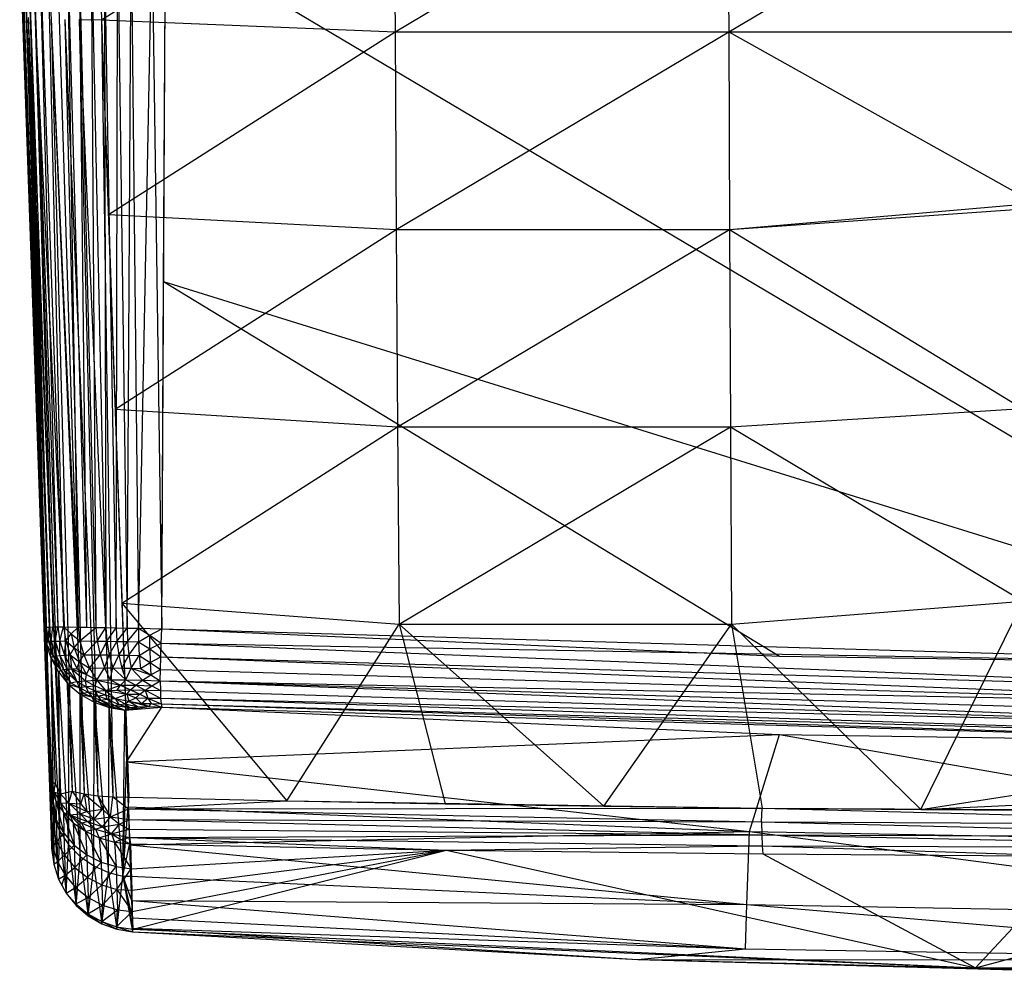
# Model space of a CAD drawing. Extents: x -4.45 to 4.45, y -5.7 to 0.
# Tile 1 of 9: x -4.37 to -1.25, y -5.7 to -2.68. Entities that reach past the tile are written whole.
import ezdxf

# ---------------------------------------------------------------- set-up
doc = ezdxf.new("R2010")
doc.units = 0
doc.layers.get('0').update_dxf_attribs({"true_color": 0xc2ced6})

msp = doc.modelspace()

# ---------------------------------------------------------------- linework, layer by layer
at = {"color": 252, "true_color": 0x8c8c8c}
for p, q in [((-4.1986, -0.1969), (-4.1121, -2.6757)), ((-4.1553, -1.4372), (-4.1121, -2.6757)), ((-4.1337, -2.0567), (-4.1121, -2.6757)), ((-4.1121, -2.6757), (-3.1835, -2.0848)), ((-3.1835, -2.0848), (-3.1804, -2.7134)), ((-3.1804, -2.7134), (-2.1233, -2.0848)), ((-2.1233, -2.0848), (-2.1213, -2.7134)), ((-2.1213, -2.7134), (-1.0617, -2.0848)), ((-4.3719, -2.4006), (-4.3334, -3.5025)), ((-4.3719, -2.4006), (-4.2949, -4.6044)), ((-4.3719, -2.4006), (-4.2931, -4.604)), ((-4.3719, -2.4006), (-4.2766, -5.1295)), ((-4.368, -2.3892), (-4.2931, -4.604)), ((-4.368, -2.3892), (-4.2876, -4.6037)), ((-4.36, -2.3926), (-4.2876, -4.6037)), ((-4.36, -2.3926), (-4.2787, -4.6035)), ((-4.3477, -2.396), (-4.2787, -4.6035)), ((-4.3477, -2.396), (-4.2665, -4.6033)), ((-4.3309, -2.3991), (-4.2665, -4.6033)), ((-4.3309, -2.3991), (-4.251, -4.6033)), ((-4.3097, -2.402), (-4.251, -4.6033)), ((-4.3097, -2.402), (-4.2325, -4.6034)), ((-4.2841, -2.4047), (-4.2325, -4.6034)), ((-4.2841, -2.4047), (-4.1867, -4.6039)), ((-3.9204, -4.6094), (-3.9095, -2.4031)), ((-3.9149, -3.5062), (-3.9095, -2.4031)), ((-3.9095, -2.4031), (0, -4.7248)), ((-4.2544, -2.4069), (-4.1867, -4.6039)), ((-4.221, -2.4088), (-4.1867, -4.6039)), ((-4.221, -2.4088), (-4.1597, -4.6043)), ((-4.1843, -2.4102), (-4.1597, -4.6043)), ((-4.1843, -2.4102), (-4.1303, -4.6048)), ((-4.145, -2.4113), (-4.1303, -4.6048)), ((-4.145, -2.4113), (-4.0988, -4.6053)), ((-4.1036, -2.4119), (-4.0988, -4.6053)), ((-4.1036, -2.4119), (-4.0656, -4.606)), ((-4.0656, -4.606), (-4.0608, -2.412)), ((-4.0608, -2.412), (-4.0308, -4.6067)), ((-4.0308, -4.6067), (-4.0174, -2.4118)), ((-4.0174, -2.4118), (-3.9948, -4.6076)), ((-3.9948, -4.6076), (-3.9521, -2.4108)), ((-3.9521, -2.4108), (-3.9204, -4.6094)), ((-4.3635, -2.6412), (-4.3209, -3.8598)), ((-4.3635, -2.6412), (-4.2785, -5.0751)), ((-4.3635, -2.6412), (-4.2766, -5.1295)), ((-4.3635, -2.6412), (-4.2732, -5.0891)), ((-4.3452, -2.668), (-4.2732, -5.0891)), ((-4.3452, -2.668), (-4.2588, -5.1024)), ((-4.3452, -2.668), (-4.2423, -5.1331)), ((-4.3223, -2.6707), (-4.2423, -5.1331)), ((-4.3223, -2.6707), (-4.2053, -5.1248)), ((-4.2715, -2.6735), (-4.2053, -5.1248)), ((-4.2715, -2.6735), (-4.1675, -5.1331)), ((-4.2291, -2.6744), (-4.1675, -5.1331)), ((-4.2291, -2.6744), (-4.1241, -5.1392)), ((-4.1829, -2.6744), (-4.1241, -5.1392)), ((-4.1829, -2.6744), (-4.1121, -2.6757)), ((-4.1829, -2.6744), (-4.0764, -5.1428)), ((-4.1121, -2.6757), (-4.0905, -3.294)), ((-4.1121, -2.6757), (-4.0764, -5.1428)), ((-4.1121, -2.6757), (-4.0689, -3.9115)), ((-4.1121, -2.6757), (-4.0474, -4.5281)), ((-4.1121, -2.6757), (-4.0259, -5.1437)), ((-4.1121, -2.6757), (-3.1804, -2.7134)), ((-4.0905, -3.294), (-3.1804, -2.7134)), ((-3.1804, -2.7134), (-3.1766, -3.3412)), ((-3.1804, -2.7134), (-2.1213, -2.7134)), ((-3.1766, -3.3412), (-2.1213, -2.7134)), ((-2.1213, -2.7134), (-2.1188, -3.3412)), ((-2.1213, -2.7134), (-1.1506, -3.2573)), ((-2.1213, -2.7134), (-1.0606, -2.7134)), ((-2.1188, -3.3412), (-1.1506, -3.2573)), ((-2.1188, -3.3412), (-1.1839, -3.2757)), ((-4.0905, -3.294), (-4.0689, -3.9115)), ((-4.0905, -3.294), (-3.1766, -3.3412)), ((-4.0689, -3.9115), (-3.1766, -3.3412)), ((-3.1766, -3.3412), (-3.1722, -3.9681)), ((-3.1766, -3.3412), (-2.1188, -3.3412)), ((-3.1722, -3.9681), (-2.1188, -3.3412)), ((-2.1188, -3.3412), (-2.1158, -3.9681)), ((-2.1188, -3.3412), (-1.1883, -3.9095)), ((-4.3334, -3.5025), (-4.2949, -4.6044)), ((-4.3334, -3.5025), (-4.2842, -4.9105)), ((-4.3334, -3.5025), (-4.2766, -5.1295)), ((-3.9204, -4.6094), (-3.9149, -3.5062)), ((-3.9149, -3.5062), (-1.9602, -4.696)), ((-3.9149, -3.5062), (0, -4.7248)), ((-4.3209, -3.8598), (-4.2785, -5.0751)), ((-4.3209, -3.8598), (-4.2773, -5.1093)), ((-4.3209, -3.8598), (-4.2766, -5.1295)), ((-4.3209, -3.8598), (-4.2761, -5.142)), ((-4.3209, -3.8598), (-4.275, -5.1732)), ((-4.3209, -3.8598), (-4.274, -5.2029)), ((-4.3209, -3.8598), (-4.272, -5.2614)), ((-4.0689, -3.9115), (-4.0474, -4.5281)), ((-4.0689, -3.9115), (-3.1722, -3.9681)), ((-2.1158, -3.9681), (-1.1883, -3.9095)), ((-4.0474, -4.5281), (-3.1722, -3.9681)), ((-3.1722, -3.9681), (-3.1671, -4.594)), ((-3.1722, -3.9681), (-2.1158, -3.9681)), ((-3.1671, -4.594), (-2.1158, -3.9681)), ((-2.1158, -3.9681), (-2.1124, -4.594)), ((-2.1158, -3.9681), (-1.1864, -4.5215)), ((-4.0474, -4.5281), (-4.0259, -5.1437)), ((-4.0474, -4.5281), (-3.5236, -5.1554)), ((-4.0474, -4.5281), (-3.1671, -4.594)), ((-2.1124, -4.594), (-1.1864, -4.5215)), ((-1.5117, -5.1834), (-1.1864, -4.5215)), ((-3.5236, -5.1554), (-3.1671, -4.594)), ((-3.1671, -4.594), (-3.021, -5.165)), ((-3.1671, -4.594), (-2.5182, -5.1728)), ((-3.1671, -4.594), (-2.1124, -4.594)), ((-2.5182, -5.1728), (-2.1124, -4.594)), ((-2.1124, -4.594), (-2.0151, -5.1789)), ((-2.1124, -4.594), (-1.5117, -5.1834)), ((-4.2949, -4.6044), (-4.2876, -4.6037)), ((-4.2949, -4.6044), (-4.2931, -4.604)), ((-4.2949, -4.6044), (-4.2884, -4.6539)), ((-4.2949, -4.6044), (-4.2842, -4.9105)), ((-4.2949, -4.6044), (-4.2809, -4.6494)), ((-4.2949, -4.6044), (-4.2746, -5.156)), ((-4.2931, -4.604), (-4.2876, -4.6037)), ((-4.2876, -4.6037), (-4.2787, -4.6035)), ((-4.2876, -4.6037), (-4.2809, -4.6494)), ((-4.2809, -4.6494), (-4.2787, -4.6035)), ((-4.2787, -4.6035), (-4.2665, -4.6033)), ((-4.2787, -4.6035), (-4.2717, -4.6488)), ((-4.2717, -4.6488), (-4.2665, -4.6033)), ((-4.2665, -4.6033), (-4.2593, -4.6483)), ((-4.2665, -4.6033), (-4.251, -4.6033)), ((-4.2593, -4.6483), (-4.251, -4.6033)), ((-4.251, -4.6033), (-4.244, -4.648)), ((-4.251, -4.6033), (-4.2325, -4.6034)), ((-4.244, -4.648), (-4.2325, -4.6034)), ((-4.2325, -4.6034), (-4.2257, -4.6478)), ((-4.2325, -4.6034), (-4.2088, -4.6255)), ((-4.2325, -4.6034), (-4.1867, -4.6039)), ((-4.2088, -4.6255), (-4.1867, -4.6039)), ((-4.1867, -4.6039), (-4.1809, -4.6477)), ((-4.1867, -4.6039), (-4.1597, -4.6043)), ((-4.1867, -4.6039), (-4.1303, -4.6048)), ((-4.1809, -4.6477), (-4.1303, -4.6048)), ((-4.1597, -4.6043), (-4.1303, -4.6048)), ((-4.1303, -4.6048), (-4.1261, -4.6482)), ((-4.1303, -4.6048), (-4.0988, -4.6053)), ((-4.1261, -4.6482), (-4.0988, -4.6053)), ((-4.0988, -4.6053), (-4.0955, -4.6486)), ((-4.0988, -4.6053), (-4.0656, -4.606)), ((-4.0955, -4.6486), (-4.0656, -4.606)), ((-4.0656, -4.606), (-4.0632, -4.6492)), ((-4.0656, -4.606), (-4.0308, -4.6067)), ((-4.0632, -4.6492), (-4.0308, -4.6067)), ((-4.0308, -4.6067), (-4.0295, -4.6499)), ((-4.0308, -4.6067), (-3.9948, -4.6076)), ((-4.0295, -4.6499), (-3.9948, -4.6076)), ((-3.9948, -4.6076), (-3.9946, -4.6507)), ((-3.9948, -4.6076), (-3.9586, -4.6299)), ((-3.9948, -4.6076), (-3.9204, -4.6094)), ((-3.9586, -4.6299), (-3.9204, -4.6094)), ((-3.9226, -4.6548), (-3.9204, -4.6094)), ((-3.9204, -4.6094), (-1.9602, -4.696)), ((-3.9204, -4.6094), (0, -4.7248)), ((-4.2884, -4.6539), (-4.2809, -4.6494)), ((-4.2884, -4.6539), (-4.2746, -5.156)), ((-4.2884, -4.6539), (-4.273, -4.7015)), ((-4.2884, -4.6539), (-4.2656, -4.6958)), ((-4.2884, -4.6539), (-4.2645, -5.2036)), ((-4.2809, -4.6494), (-4.2717, -4.6488)), ((-4.2809, -4.6494), (-4.2656, -4.6958)), ((-4.2717, -4.6488), (-4.2593, -4.6483)), ((-4.2717, -4.6488), (-4.2656, -4.6958)), ((-4.2717, -4.6488), (-4.2564, -4.6947)), ((-4.2593, -4.6483), (-4.244, -4.648)), ((-4.2593, -4.6483), (-4.2564, -4.6947)), ((-4.2593, -4.6483), (-4.2442, -4.6938)), ((-4.2442, -4.6938), (-4.244, -4.648)), ((-4.244, -4.648), (-4.2257, -4.6478)), ((-4.244, -4.648), (-4.2293, -4.693)), ((-4.2293, -4.693), (-4.2257, -4.6478)), ((-4.2257, -4.6478), (-4.2088, -4.6255)), ((-4.2257, -4.6478), (-4.2116, -4.6924)), ((-4.2257, -4.6478), (-4.1988, -4.6699)), ((-4.2088, -4.6255), (-4.1988, -4.6699)), ((-4.2088, -4.6255), (-4.1809, -4.6477)), ((-4.1988, -4.6699), (-4.1809, -4.6477)), ((-4.1809, -4.6477), (-4.1687, -4.6917)), ((-4.1809, -4.6477), (-4.1261, -4.6482)), ((-4.1687, -4.6917), (-4.1261, -4.6482)), ((-4.1261, -4.6482), (-4.1166, -4.6918)), ((-4.1261, -4.6482), (-4.0955, -4.6486)), ((-4.1166, -4.6918), (-4.0955, -4.6486)), ((-4.0955, -4.6486), (-4.0876, -4.692)), ((-4.0955, -4.6486), (-4.0632, -4.6492)), ((-4.0876, -4.692), (-4.0632, -4.6492)), ((-4.0632, -4.6492), (-4.0571, -4.6925)), ((-4.0632, -4.6492), (-4.0295, -4.6499)), ((-4.0571, -4.6925), (-4.0295, -4.6499)), ((-4.0295, -4.6499), (-4.0252, -4.6931)), ((-4.0295, -4.6499), (-3.9946, -4.6507)), ((-4.0252, -4.6931), (-3.9946, -4.6507)), ((-3.9946, -4.6507), (-3.9586, -4.6299)), ((-3.9946, -4.6507), (-3.9922, -4.6938)), ((-3.9946, -4.6507), (-3.9588, -4.6733)), ((-3.9588, -4.6733), (-3.9586, -4.6299)), ((-3.9588, -4.6733), (-3.9226, -4.6548)), ((-3.9586, -4.6299), (-3.9226, -4.6548)), ((-3.9242, -4.6982), (-3.9226, -4.6548)), ((-3.9226, -4.6548), (0, -4.7248)), ((-3.9226, -4.6548), (0, -4.8116)), ((-4.2116, -4.6924), (-4.1988, -4.6699)), ((-4.1988, -4.6699), (-4.1824, -4.7136)), ((-4.1988, -4.6699), (-4.1687, -4.6917)), ((-3.9922, -4.6938), (-3.9588, -4.6733)), ((-3.9588, -4.6733), (-3.9578, -4.7157)), ((-3.9588, -4.6733), (-3.9242, -4.6982)), ((-4.273, -4.7015), (-4.2656, -4.6958)), ((-4.273, -4.7015), (-4.2645, -5.2036)), ((-4.273, -4.7015), (-4.2492, -4.7456)), ((-4.273, -4.7015), (-4.2452, -5.2507)), ((-4.273, -4.7015), (-4.2415, -4.7402)), ((-4.2656, -4.6958), (-4.2564, -4.6947)), ((-4.2656, -4.6958), (-4.2415, -4.7402)), ((-4.2564, -4.6947), (-4.2442, -4.6938)), ((-4.2564, -4.6947), (-4.2415, -4.7402)), ((-4.2564, -4.6947), (-4.2327, -4.7387)), ((-4.2442, -4.6938), (-4.2293, -4.693)), ((-4.2442, -4.6938), (-4.2327, -4.7387)), ((-4.2442, -4.6938), (-4.2212, -4.7374)), ((-4.2293, -4.693), (-4.2116, -4.6924)), ((-4.2293, -4.693), (-4.2212, -4.7374)), ((-4.2293, -4.693), (-4.2072, -4.7362)), ((-4.2116, -4.6924), (-4.2072, -4.7362)), ((-4.2116, -4.6924), (-4.1907, -4.7353)), ((-4.2116, -4.6924), (-4.1824, -4.7136)), ((-4.1907, -4.7353), (-4.1824, -4.7136)), ((-4.1824, -4.7136), (-4.1687, -4.6917)), ((-4.1824, -4.7136), (-4.1598, -4.7544)), ((-4.1824, -4.7136), (-4.1508, -4.734)), ((-4.1687, -4.6917), (-4.1508, -4.734)), ((-4.1687, -4.6917), (-4.1166, -4.6918)), ((-4.1508, -4.734), (-4.1166, -4.6918)), ((-4.1166, -4.6918), (-4.1026, -4.7335)), ((-4.1166, -4.6918), (-4.0876, -4.692)), ((-4.1026, -4.7335), (-4.0876, -4.692)), ((-4.0876, -4.692), (-4.0758, -4.7336)), ((-4.0876, -4.692), (-4.0571, -4.6925)), ((-4.0758, -4.7336), (-4.0571, -4.6925)), ((-4.0571, -4.6925), (-4.0476, -4.7339)), ((-4.0571, -4.6925), (-4.0252, -4.6931)), ((-4.0476, -4.7339), (-4.0252, -4.6931)), ((-4.0252, -4.6931), (-4.0183, -4.7344)), ((-4.0252, -4.6931), (-3.9922, -4.6938)), ((-4.0183, -4.7344), (-3.9922, -4.6938)), ((-3.9922, -4.6938), (-3.9879, -4.7351)), ((-3.9922, -4.6938), (-3.9578, -4.7157)), ((-3.9879, -4.7351), (-3.9578, -4.7157)), ((-3.9578, -4.7157), (-3.9242, -4.6982)), ((-3.9578, -4.7157), (-3.9555, -4.7553)), ((-3.9578, -4.7157), (-3.9252, -4.7385)), ((-3.9252, -4.7385), (-3.9242, -4.6982)), ((-3.9242, -4.6982), (0, -4.8116)), ((-3.9242, -4.6982), (0, -4.853)), ((-1.9602, -4.696), (0, -4.7248)), ((-4.2492, -4.7456), (-4.2415, -4.7402)), ((-4.2492, -4.7456), (-4.2452, -5.2507)), ((-4.2492, -4.7456), (-4.2177, -4.7846)), ((-4.2492, -4.7456), (-4.2166, -5.2944)), ((-4.2415, -4.7402), (-4.2327, -4.7387)), ((-4.2415, -4.7402), (-4.2177, -4.7846)), ((-4.2415, -4.7402), (-4.2093, -4.7803)), ((-4.2327, -4.7387), (-4.2212, -4.7374)), ((-4.2327, -4.7387), (-4.2093, -4.7803)), ((-4.2327, -4.7387), (-4.1909, -4.7768)), ((-4.2212, -4.7374), (-4.2072, -4.7362)), ((-4.2212, -4.7374), (-4.1909, -4.7768)), ((-4.2072, -4.7362), (-4.1907, -4.7353)), ((-4.2072, -4.7362), (-4.1909, -4.7768)), ((-4.2072, -4.7362), (-4.1634, -4.7741)), ((-4.2072, -4.7362), (-4.1598, -4.7544)), ((-4.1907, -4.7353), (-4.1598, -4.7544)), ((-4.1598, -4.7544), (-4.1508, -4.734)), ((-4.1508, -4.734), (-4.1026, -4.7335)), ((-4.1508, -4.734), (-4.1275, -4.7723)), ((-4.1275, -4.7723), (-4.1026, -4.7335)), ((-4.1026, -4.7335), (-4.0843, -4.7714)), ((-4.1026, -4.7335), (-4.0758, -4.7336)), ((-4.0843, -4.7714), (-4.0758, -4.7336)), ((-4.0758, -4.7336), (-4.0476, -4.7339)), ((-4.0758, -4.7336), (-4.0351, -4.7715)), ((-4.0476, -4.7339), (-4.0351, -4.7715)), ((-4.0476, -4.7339), (-4.0183, -4.7344)), ((-4.0351, -4.7715), (-4.0183, -4.7344)), ((-4.0183, -4.7344), (-3.9879, -4.7351)), ((-4.0183, -4.7344), (-3.9817, -4.7725)), ((-4.0183, -4.7344), (-3.9555, -4.7553)), ((-3.9879, -4.7351), (-3.9555, -4.7553)), ((-3.9555, -4.7553), (-3.9252, -4.7385)), ((-3.9256, -4.7745), (-3.9252, -4.7385)), ((-3.9252, -4.7385), (0, -4.853)), ((-4.2177, -4.7846), (-4.2093, -4.7803)), ((-4.2093, -4.7803), (-4.1909, -4.7768)), ((-4.2093, -4.7803), (-4.1831, -4.796)), ((-4.1909, -4.7768), (-4.1634, -4.7741)), ((-4.1909, -4.7768), (-4.1831, -4.796)), ((-4.1909, -4.7768), (-4.1616, -4.7927)), ((-4.1634, -4.7741), (-4.1598, -4.7544)), ((-4.1634, -4.7741), (-4.1275, -4.7723)), ((-4.1634, -4.7741), (-4.1616, -4.7927)), ((-4.1634, -4.7741), (-4.1318, -4.7902)), ((-4.1598, -4.7544), (-4.1275, -4.7723)), ((-4.1318, -4.7902), (-4.1275, -4.7723)), ((-4.1275, -4.7723), (-4.0843, -4.7714)), ((-4.1275, -4.7723), (-4.0999, -4.8047)), ((-4.1275, -4.7723), (-4.0514, -4.7882)), ((-4.0843, -4.7714), (-4.0514, -4.7882)), ((-4.0843, -4.7714), (-4.0351, -4.7715)), ((-4.0514, -4.7882), (-4.0351, -4.7715)), ((-4.0351, -4.7715), (-4.0033, -4.7886)), ((-4.0351, -4.7715), (-3.9817, -4.7725)), ((-4.0033, -4.7886), (-3.9817, -4.7725)), ((-3.9817, -4.7725), (-3.9555, -4.7553)), ((-3.9817, -4.7725), (-3.9519, -4.7901)), ((-3.9817, -4.7725), (-3.9256, -4.7745)), ((-3.9555, -4.7553), (-3.9256, -4.7745)), ((-3.9519, -4.7901), (-3.9256, -4.7745)), ((-3.9256, -4.7745), (-3.9253, -4.8051)), ((-3.9256, -4.7745), (0, -4.853)), ((-3.9256, -4.7745), (0, -4.9223)), ((-3.9256, -4.7745), (0, -4.8905)), ((-4.2177, -4.7846), (-4.2166, -5.2944)), ((-4.2177, -4.7846), (-4.1831, -4.796)), ((-4.2177, -4.7846), (-4.1799, -5.3323)), ((-4.2177, -4.7846), (-4.1794, -4.8171)), ((-4.1831, -4.796), (-4.1616, -4.7927)), ((-4.1831, -4.796), (-4.1794, -4.8171)), ((-4.1831, -4.796), (-4.1705, -4.8138)), ((-4.1831, -4.796), (-4.1546, -4.8099)), ((-4.1705, -4.8138), (-4.1546, -4.8099)), ((-4.1616, -4.7927), (-4.1318, -4.7902)), ((-4.1616, -4.7927), (-4.1546, -4.8099)), ((-4.1616, -4.7927), (-4.1308, -4.8069)), ((-4.1546, -4.8099), (-4.1308, -4.8069)), ((-4.1546, -4.8099), (-4.1429, -4.8255)), ((-4.1546, -4.8099), (-4.1248, -4.822)), ((-4.1318, -4.7902), (-4.1308, -4.8069)), ((-4.1318, -4.7902), (-4.0999, -4.8047)), ((-4.1308, -4.8069), (-4.0999, -4.8047)), ((-4.1308, -4.8069), (-4.1248, -4.822)), ((-4.1308, -4.8069), (-4.0998, -4.8194)), ((-4.0999, -4.8047), (-4.0514, -4.7882)), ((-4.0999, -4.8047), (-4.0625, -4.8036)), ((-4.0999, -4.8047), (-4.0998, -4.8194)), ((-4.0999, -4.8047), (-4.0692, -4.8301)), ((-4.0999, -4.8047), (-4.0316, -4.8169)), ((-4.0625, -4.8036), (-4.0514, -4.7882)), ((-4.0625, -4.8036), (-4.02, -4.8035)), ((-4.0625, -4.8036), (-4.0316, -4.8169)), ((-4.0514, -4.7882), (-4.02, -4.8035)), ((-4.0514, -4.7882), (-4.0033, -4.7886)), ((-4.0316, -4.8169), (-4.02, -4.8035)), ((-4.02, -4.8035), (-4.0033, -4.7886)), ((-4.02, -4.8035), (-3.9908, -4.8172)), ((-4.02, -4.8035), (-3.9738, -4.8044)), ((-4.0033, -4.7886), (-3.9738, -4.8044)), ((-4.0033, -4.7886), (-3.9519, -4.7901)), ((-3.9908, -4.8172), (-3.9738, -4.8044)), ((-3.9738, -4.8044), (-3.9519, -4.7901)), ((-3.9738, -4.8044), (-3.9646, -4.8293)), ((-3.9738, -4.8044), (-3.9253, -4.8051)), ((-3.9738, -4.8044), (-3.9244, -4.8296)), ((-3.9519, -4.7901), (-3.9253, -4.8051)), ((-3.9253, -4.8051), (-3.9244, -4.8296)), ((-3.9253, -4.8051), (0, -4.9223)), ((-4.1799, -5.3323), (-4.1794, -4.8171)), ((-4.1794, -4.8171), (-4.1705, -4.8138)), ((-4.1794, -4.8171), (-4.1429, -4.8255)), ((-4.1794, -4.8171), (-4.137, -5.3623)), ((-4.1794, -4.8171), (-4.1357, -4.8422)), ((-4.1705, -4.8138), (-4.1429, -4.8255)), ((-4.1429, -4.8255), (-4.1248, -4.822)), ((-4.1429, -4.8255), (-4.1357, -4.8422)), ((-4.1429, -4.8255), (-4.127, -4.8392)), ((-4.1429, -4.8255), (-4.1142, -4.8354)), ((-4.137, -5.3623), (-4.1357, -4.8422)), ((-4.1357, -4.8422), (-4.127, -4.8392)), ((-4.1357, -4.8422), (-4.0905, -5.3831)), ((-4.1357, -4.8422), (-4.0882, -4.8591)), ((-4.127, -4.8392), (-4.1142, -4.8354)), ((-4.127, -4.8392), (-4.0882, -4.8591)), ((-4.127, -4.8392), (-4.0815, -4.8559)), ((-4.1248, -4.822), (-4.0998, -4.8194)), ((-4.1248, -4.822), (-4.1142, -4.8354)), ((-4.1248, -4.822), (-4.0947, -4.8323)), ((-4.1142, -4.8354), (-4.0947, -4.8323)), ((-4.1142, -4.8354), (-4.0815, -4.8559)), ((-4.1142, -4.8354), (-4.0719, -4.8525)), ((-4.0998, -4.8194), (-4.0947, -4.8323)), ((-4.0998, -4.8194), (-4.0692, -4.8301)), ((-4.0947, -4.8323), (-4.0692, -4.8301)), ((-4.0947, -4.8323), (-4.0719, -4.8525)), ((-4.0947, -4.8323), (-4.0569, -4.8497)), ((-4.0692, -4.8301), (-4.0316, -4.8169)), ((-4.0692, -4.8301), (-4.0569, -4.8497)), ((-4.0692, -4.8301), (-4.037, -4.8477)), ((-4.0692, -4.8301), (-4.0256, -4.8386)), ((-4.037, -4.8477), (-4.0256, -4.8386)), ((-4.0316, -4.8169), (-4.0256, -4.8386)), ((-4.0316, -4.8169), (-4.003, -4.8286)), ((-4.0316, -4.8169), (-3.9908, -4.8172)), ((-4.0256, -4.8386), (-4.003, -4.8286)), ((-4.0256, -4.8386), (-3.996, -4.8569)), ((-4.0256, -4.8386), (-3.9849, -4.8462)), ((-4.0256, -4.8386), (-3.961, -4.8563)), ((-4.003, -4.8286), (-3.9908, -4.8172)), ((-4.003, -4.8286), (-3.9849, -4.8462)), ((-4.003, -4.8286), (-3.9646, -4.8293)), ((-3.9908, -4.8172), (-3.9646, -4.8293)), ((-3.9849, -4.8462), (-3.9646, -4.8293)), ((-3.9646, -4.8293), (-3.9546, -4.8467)), ((-3.9646, -4.8293), (-3.9244, -4.8296)), ((-3.9646, -4.8293), (-3.9229, -4.8473)), ((-3.9244, -4.8296), (-3.9229, -4.8473)), ((-3.9244, -4.8296), (0, -4.9566)), ((-3.9244, -4.8296), (0, -4.9223)), ((-4.0905, -5.3831), (-4.0882, -4.8591)), ((-4.0882, -4.8591), (-4.0815, -4.8559)), ((-4.0882, -4.8591), (-4.0447, -5.3946)), ((-4.0882, -4.8591), (-4.0384, -4.8671)), ((-4.0815, -4.8559), (-4.0719, -4.8525)), ((-4.0815, -4.8559), (-4.0384, -4.8671)), ((-4.0719, -4.8525), (-4.0569, -4.8497)), ((-4.0719, -4.8525), (-4.0384, -4.8671)), ((-4.0719, -4.8525), (-4.0221, -4.8596)), ((-4.0569, -4.8497), (-4.037, -4.8477)), ((-4.0569, -4.8497), (-4.0221, -4.8596)), ((-4.0447, -5.3946), (-4.0384, -4.8671)), ((-4.0384, -4.8671), (-3.961, -4.8563)), ((-4.0384, -4.8671), (-3.996, -4.8569)), ((-4.0384, -4.8671), (-3.9208, -4.8577)), ((-4.0384, -4.8671), (-4.0221, -4.8596)), ((-4.0384, -4.8671), (-4.0327, -5.0317)), ((-4.037, -4.8477), (-4.0221, -4.8596)), ((-4.037, -4.8477), (-3.996, -4.8569)), ((-4.0327, -5.0317), (-3.9208, -4.8577)), ((-4.0221, -4.8596), (-3.996, -4.8569)), ((-3.996, -4.8569), (-3.961, -4.8563)), ((-3.9849, -4.8462), (-3.961, -4.8563)), ((-3.9849, -4.8462), (-3.9546, -4.8467)), ((-3.961, -4.8563), (-3.9546, -4.8467)), ((-3.961, -4.8563), (-3.9208, -4.8577)), ((-3.9546, -4.8467), (-3.9229, -4.8473)), ((-3.9546, -4.8467), (-3.9208, -4.8577)), ((-3.9229, -4.8473), (-3.9208, -4.8577)), ((-3.9229, -4.8473), (0, -4.9566)), ((-3.9229, -4.8473), (0, -4.9737)), ((-3.9208, -4.8577), (-1.9604, -4.9447)), ((-3.9208, -4.8577), (0, -4.9737)), ((-4.2842, -4.9105), (-4.2766, -5.1295)), ((-4.2842, -4.9105), (-4.2746, -5.156)), ((-4.0327, -5.0317), (-1.9604, -4.9447)), ((-2.0554, -5.2529), (-1.9604, -4.9447)), ((-1.9604, -4.9447), (-0.0004, -5.289)), ((-1.9604, -4.9447), (0, -4.9737)), ((-4.0447, -5.3946), (-4.0327, -5.0317)), ((-4.0327, -5.0317), (-4.0277, -5.1745)), ((-4.0327, -5.0317), (-2.0554, -5.2529)), ((-4.2785, -5.0751), (-4.2773, -5.1093)), ((-4.2785, -5.0751), (-4.2761, -5.142)), ((-4.2785, -5.0751), (-4.2732, -5.0891)), ((-4.2785, -5.0751), (-4.2722, -5.1165)), ((-4.2785, -5.0751), (-4.2709, -5.1727)), ((-4.2732, -5.0891), (-4.2722, -5.1165)), ((-4.2732, -5.0891), (-4.2622, -5.1276)), ((-4.2732, -5.0891), (-4.2588, -5.1024)), ((-4.2773, -5.1093), (-4.2761, -5.142)), ((-4.2722, -5.1165), (-4.2709, -5.1727)), ((-4.2722, -5.1165), (-4.2622, -5.1276)), ((-4.2722, -5.1165), (-4.2569, -5.1562)), ((-4.2722, -5.1165), (-4.2562, -5.2164)), ((-4.2622, -5.1276), (-4.2588, -5.1024)), ((-4.2588, -5.1024), (-4.2423, -5.1331)), ((-4.2423, -5.1331), (-4.2053, -5.1248)), ((-4.2155, -5.1632), (-4.2053, -5.1248)), ((-4.2053, -5.1248), (-4.1783, -5.1652)), ((-4.2053, -5.1248), (-4.1675, -5.1331)), ((-4.2766, -5.1295), (-4.2746, -5.156)), ((-4.2766, -5.1295), (-4.272, -5.2614)), ((-4.2761, -5.142), (-4.275, -5.1732)), ((-4.2761, -5.142), (-4.2709, -5.1727)), ((-4.2746, -5.156), (-4.272, -5.2614)), ((-4.2746, -5.156), (-4.2704, -5.3063)), ((-4.2746, -5.156), (-4.2645, -5.2036)), ((-4.2746, -5.156), (-4.2639, -5.3562)), ((-4.2622, -5.1276), (-4.2569, -5.1562)), ((-4.2622, -5.1276), (-4.2423, -5.1331)), ((-4.2622, -5.1276), (-4.2422, -5.1621)), ((-4.2569, -5.1562), (-4.2562, -5.2164)), ((-4.2569, -5.1562), (-4.2422, -5.1621)), ((-4.2569, -5.1562), (-4.2332, -5.193)), ((-4.2569, -5.1562), (-4.2321, -5.2583)), ((-4.2423, -5.1331), (-4.2422, -5.1621)), ((-4.2423, -5.1331), (-4.2155, -5.1632)), ((-4.1783, -5.1652), (-4.1675, -5.1331)), ((-4.1675, -5.1331), (-4.1583, -5.1891)), ((-4.1675, -5.1331), (-4.1241, -5.1392)), ((-4.1675, -5.1331), (-4.1092, -5.1819)), ((-4.1241, -5.1392), (-4.1092, -5.1819)), ((-4.1241, -5.1392), (-4.0834, -5.2061)), ((-4.1241, -5.1392), (-4.0764, -5.1428)), ((-4.0834, -5.2061), (-4.0764, -5.1428)), ((-4.0764, -5.1428), (-4.026, -5.1806)), ((-4.0764, -5.1428), (-4.0259, -5.1437)), ((-4.026, -5.1806), (-4.0259, -5.1437)), ((-4.026, -5.1806), (-3.5236, -5.1554)), ((-4.0259, -5.1437), (-3.5236, -5.1554)), ((-3.5236, -5.1554), (-3.021, -5.165)), ((-3.5236, -5.1554), (-2.0151, -5.1789)), ((-1.5117, -5.1834), (-1.1844, -5.1325)), ((-4.275, -5.1732), (-4.2709, -5.1727)), ((-4.275, -5.1732), (-4.274, -5.2029)), ((-4.275, -5.1732), (-4.2685, -5.2414)), ((-4.2709, -5.1727), (-4.2685, -5.2414)), ((-4.2709, -5.1727), (-4.2562, -5.2164)), ((-4.2422, -5.1621), (-4.2332, -5.193)), ((-4.2422, -5.1621), (-4.2155, -5.1632)), ((-4.2422, -5.1621), (-4.2128, -5.1999)), ((-4.2155, -5.1632), (-4.2128, -5.1999)), ((-4.2155, -5.1632), (-4.1795, -5.1967)), ((-4.2155, -5.1632), (-4.1783, -5.1652)), ((-4.2155, -5.1632), (-4.1583, -5.1891)), ((-4.1783, -5.1652), (-4.1583, -5.1891)), ((-4.1583, -5.1891), (-4.1092, -5.1819)), ((-4.1351, -5.2137), (-4.1092, -5.1819)), ((-4.1092, -5.1819), (-4.0834, -5.2061)), ((-4.0834, -5.2061), (-4.026, -5.1806)), ((-4.0447, -5.3946), (-4.0277, -5.1745)), ((-4.0277, -5.1745), (-4.0234, -5.2954)), ((-4.0277, -5.1745), (-2.0554, -5.2529)), ((-4.026, -5.1806), (-2.0151, -5.1789)), ((-4.026, -5.1806), (-4.0256, -5.215)), ((-4.026, -5.1806), (-2.0168, -5.2224)), ((-3.021, -5.165), (-2.5182, -5.1728)), ((-3.021, -5.165), (-2.0151, -5.1789)), ((-2.5182, -5.1728), (-2.0151, -5.1789)), ((-2.0168, -5.2224), (-2.0151, -5.1789)), ((-2.0151, -5.1789), (-1.5117, -5.1834)), ((-2.0151, -5.1789), (-1.0081, -5.1865)), ((-2.0151, -5.1789), (0, -5.2318)), ((-2.0151, -5.1789), (0, -5.1888)), ((-1.5117, -5.1834), (-1.1649, -5.1671)), ((-1.5117, -5.1834), (-1.0081, -5.1865)), ((-4.274, -5.2029), (-4.273, -5.2311)), ((-4.274, -5.2029), (-4.272, -5.2614)), ((-4.274, -5.2029), (-4.2685, -5.2414)), ((-4.2685, -5.2414), (-4.2562, -5.2164)), ((-4.2645, -5.2036), (-4.2639, -5.3562)), ((-4.2645, -5.2036), (-4.2484, -5.4042)), ((-4.2645, -5.2036), (-4.2452, -5.2507)), ((-4.2562, -5.2164), (-4.2538, -5.2859)), ((-4.2562, -5.2164), (-4.2321, -5.2583)), ((-4.2332, -5.193), (-4.2321, -5.2583)), ((-4.2332, -5.193), (-4.2128, -5.1999)), ((-4.2332, -5.193), (-4.2018, -5.2253)), ((-4.2332, -5.193), (-4.199, -5.2958)), ((-4.2128, -5.1999), (-4.1795, -5.1967)), ((-4.2128, -5.1999), (-4.2018, -5.2253)), ((-4.2128, -5.1999), (-4.1762, -5.2251)), ((-4.2128, -5.1999), (-4.1634, -5.2521)), ((-4.2128, -5.1999), (-4.1571, -5.2215)), ((-4.1795, -5.1967), (-4.1583, -5.1891)), ((-4.1795, -5.1967), (-4.1571, -5.2215)), ((-4.1795, -5.1967), (-4.1351, -5.2137)), ((-4.1583, -5.1891), (-4.1351, -5.2137)), ((-4.1571, -5.2215), (-4.1351, -5.2137)), ((-4.1351, -5.2137), (-4.0834, -5.2061)), ((-4.1351, -5.2137), (-4.1088, -5.2379)), ((-4.1088, -5.2379), (-4.0834, -5.2061)), ((-4.0834, -5.2061), (-4.0548, -5.2292)), ((-4.0834, -5.2061), (-4.0256, -5.215)), ((-4.0548, -5.2292), (-4.0256, -5.215)), ((-4.0256, -5.215), (-4.0245, -5.2459)), ((-4.0256, -5.215), (-2.0168, -5.2224)), ((-4.0256, -5.215), (-2.0163, -5.2633)), ((-4.273, -5.2311), (-4.2721, -5.2577)), ((-4.273, -5.2311), (-4.272, -5.2614)), ((-4.273, -5.2311), (-4.2685, -5.2414)), ((-4.273, -5.2311), (-4.2664, -5.3026)), ((-4.2685, -5.2414), (-4.2664, -5.3026)), ((-4.2685, -5.2414), (-4.2538, -5.2859)), ((-4.2018, -5.2253), (-4.199, -5.2958)), ((-4.2018, -5.2253), (-4.1634, -5.2521)), ((-4.2018, -5.2253), (-4.1585, -5.3269)), ((-4.1762, -5.2251), (-4.1571, -5.2215)), ((-4.1762, -5.2251), (-4.1634, -5.2521)), ((-4.1762, -5.2251), (-4.1316, -5.2456)), ((-4.1634, -5.2521), (-4.1316, -5.2456)), ((-4.1571, -5.2215), (-4.1316, -5.2456)), ((-4.1571, -5.2215), (-4.1088, -5.2379)), ((-4.1316, -5.2456), (-4.1088, -5.2379)), ((-4.1316, -5.2456), (-4.1194, -5.2726)), ((-4.1316, -5.2456), (-4.0802, -5.2599)), ((-4.1088, -5.2379), (-4.0548, -5.2292)), ((-4.1088, -5.2379), (-4.0802, -5.2599)), ((-4.0802, -5.2599), (-4.0548, -5.2292)), ((-4.0802, -5.2599), (-4.0245, -5.2459)), ((-4.0548, -5.2292), (-4.0245, -5.2459)), ((-4.0245, -5.2459), (-4.0228, -5.272)), ((-4.0245, -5.2459), (-2.0163, -5.2633)), ((-2.0168, -5.2224), (-2.0163, -5.2633)), ((-2.0168, -5.2224), (0, -5.2318)), ((-2.0168, -5.2224), (0, -5.2722)), ((-4.2721, -5.2577), (-4.272, -5.2614)), ((-4.2721, -5.2577), (-4.2712, -5.2828)), ((-4.2721, -5.2577), (-4.2704, -5.3063)), ((-4.2721, -5.2577), (-4.2664, -5.3026)), ((-4.272, -5.2614), (-4.2712, -5.2828)), ((-4.272, -5.2614), (-4.2704, -5.3063)), ((-4.2538, -5.2859), (-4.2321, -5.2583)), ((-4.2484, -5.4042), (-4.2452, -5.2507)), ((-4.2452, -5.2507), (-4.2246, -5.4488)), ((-4.2452, -5.2507), (-4.2166, -5.2944)), ((-4.2321, -5.2583), (-4.2297, -5.3285)), ((-4.2321, -5.2583), (-4.199, -5.2958)), ((-4.1634, -5.2521), (-4.1585, -5.3269)), ((-4.1634, -5.2521), (-4.1194, -5.2726)), ((-4.1634, -5.2521), (-4.1131, -5.3499)), ((-4.1194, -5.2726), (-4.0802, -5.2599)), ((-4.1194, -5.2726), (-4.1131, -5.3499)), ((-4.1194, -5.2726), (-4.0714, -5.2863)), ((-4.1194, -5.2726), (-4.0656, -5.3643)), ((-4.0802, -5.2599), (-4.0714, -5.2863)), ((-4.0802, -5.2599), (-4.0503, -5.2784)), ((-4.0802, -5.2599), (-4.0228, -5.272)), ((-4.0714, -5.2863), (-4.0503, -5.2784)), ((-4.0503, -5.2784), (-4.0228, -5.272)), ((-4.0503, -5.2784), (-4.0206, -5.2924)), ((-4.0234, -5.2954), (-2.0554, -5.2529)), ((-4.0228, -5.272), (-2.0163, -5.2633)), ((-4.0228, -5.272), (-4.0206, -5.2924)), ((-4.0228, -5.272), (-3.0171, -5.3118)), ((-4.0228, -5.272), (-2.0154, -5.2981)), ((-2.0636, -5.4851), (-2.0554, -5.2529)), ((-2.0554, -5.2529), (-0.0004, -5.5214)), ((-2.0554, -5.2529), (-0.0004, -5.289)), ((-2.0163, -5.2633), (-2.0154, -5.2981)), ((-2.0163, -5.2633), (0, -5.2722)), ((-2.0163, -5.2633), (0, -5.3067)), ((-4.2712, -5.2828), (-4.2704, -5.3063)), ((-4.2704, -5.3063), (-4.2664, -5.3026)), ((-4.2704, -5.3063), (-4.2639, -5.3562)), ((-4.2664, -5.3026), (-4.2538, -5.2859)), ((-4.2664, -5.3026), (-4.2639, -5.3562)), ((-4.2664, -5.3026), (-4.2517, -5.3479)), ((-4.2538, -5.2859), (-4.2517, -5.3479)), ((-4.2538, -5.2859), (-4.2297, -5.3285)), ((-4.2297, -5.3285), (-4.199, -5.2958)), ((-4.2246, -5.4488), (-4.2166, -5.2944)), ((-4.2166, -5.2944), (-4.1931, -5.4883)), ((-4.2166, -5.2944), (-4.1799, -5.3323)), ((-4.199, -5.2958), (-4.1966, -5.3669)), ((-4.199, -5.2958), (-4.1585, -5.3269)), ((-4.0714, -5.2863), (-4.0656, -5.3643)), ((-4.0714, -5.2863), (-4.0206, -5.2924)), ((-4.0714, -5.2863), (-4.0183, -5.3716)), ((-4.0447, -5.3946), (-4.0234, -5.2954)), ((-4.0234, -5.2954), (-4.02, -5.3945)), ((-4.0234, -5.2954), (-2.0636, -5.4851)), ((-4.0206, -5.2924), (-4.0183, -5.3716)), ((-4.0206, -5.2924), (-3.0171, -5.3118)), ((-4.0183, -5.3716), (-3.0171, -5.3118)), ((-4.0164, -5.4394), (-3.0171, -5.3118)), ((-4.0145, -5.5073), (-3.0171, -5.3118)), ((-4.0129, -5.5635), (-3.0171, -5.3118)), ((-3.0171, -5.3118), (-2.0154, -5.2981)), ((-3.0171, -5.3118), (-2.0126, -5.3243)), ((-3.0171, -5.3118), (-1.3385, -5.6853)), ((-2.0154, -5.2981), (-2.0126, -5.3243)), ((-2.0154, -5.2981), (-1.0069, -5.3309)), ((-2.0154, -5.2981), (0, -5.3067)), ((-4.2517, -5.3479), (-4.2297, -5.3285)), ((-4.2297, -5.3285), (-4.2276, -5.3913)), ((-4.2297, -5.3285), (-4.1966, -5.3669)), ((-4.1966, -5.3669), (-4.1585, -5.3269)), ((-4.1931, -5.4883), (-4.1799, -5.3323)), ((-4.1799, -5.3323), (-4.1548, -5.5211)), ((-4.1799, -5.3323), (-4.137, -5.3623)), ((-4.1585, -5.3269), (-4.1563, -5.3985)), ((-4.1585, -5.3269), (-4.1131, -5.3499)), ((-2.0126, -5.3243), (-1.3385, -5.6853)), ((-2.0126, -5.3243), (-1.0069, -5.3309)), ((-1.3385, -5.6853), (-1.0069, -5.3309)), ((-1.3385, -5.6853), (0, -5.3329)), ((-4.2639, -5.3562), (-4.2517, -5.3479)), ((-4.2639, -5.3562), (-4.2484, -5.4042)), ((-4.2517, -5.3479), (-4.2484, -5.4042)), ((-4.2517, -5.3479), (-4.2276, -5.3913)), ((-4.2276, -5.3913), (-4.1966, -5.3669)), ((-4.1966, -5.3669), (-4.1946, -5.4302)), ((-4.1966, -5.3669), (-4.1563, -5.3985)), ((-4.1563, -5.3985), (-4.1131, -5.3499)), ((-4.1548, -5.5211), (-4.137, -5.3623)), ((-4.137, -5.3623), (-4.1113, -5.5464)), ((-4.137, -5.3623), (-4.0905, -5.3831)), ((-4.1131, -5.3499), (-4.111, -5.4221)), ((-4.1131, -5.3499), (-4.0656, -5.3643)), ((-4.111, -5.4221), (-4.0656, -5.3643)), ((-4.0656, -5.3643), (-4.0634, -5.4369)), ((-4.0656, -5.3643), (-4.0183, -5.3716)), ((-4.0634, -5.4369), (-4.0183, -5.3716)), ((-4.0183, -5.3716), (-4.0164, -5.4394)), ((-4.2484, -5.4042), (-4.2276, -5.3913)), ((-4.2484, -5.4042), (-4.2376, -5.4234)), ((-4.2484, -5.4042), (-4.2246, -5.4488)), ((-4.2376, -5.4234), (-4.2276, -5.3913)), ((-4.2276, -5.3913), (-4.2246, -5.4488)), ((-4.2276, -5.3913), (-4.1946, -5.4302)), ((-4.1946, -5.4302), (-4.1563, -5.3985)), ((-4.1563, -5.3985), (-4.1543, -5.4625)), ((-4.1563, -5.3985), (-4.111, -5.4221)), ((-4.1113, -5.5464), (-4.0905, -5.3831)), ((-4.0905, -5.3831), (-4.0638, -5.5635)), ((-4.0905, -5.3831), (-4.0447, -5.3946)), ((-4.0638, -5.5635), (-4.0447, -5.3946)), ((-4.0447, -5.3946), (-4.02, -5.3945)), ((-4.0447, -5.3946), (-4.0173, -5.4716)), ((-4.0447, -5.3946), (-4.0153, -5.5268)), ((-4.0447, -5.3946), (-4.0142, -5.5602)), ((-4.0447, -5.3946), (-4.0138, -5.5716)), ((-4.02, -5.3945), (-4.0173, -5.4716)), ((-4.02, -5.3945), (-2.0636, -5.4851)), ((-4.2376, -5.4234), (-4.2246, -5.4488)), ((-4.2246, -5.4488), (-4.1946, -5.4302)), ((-4.1946, -5.4302), (-4.1933, -5.4827)), ((-4.1946, -5.4302), (-4.1543, -5.4625)), ((-4.1543, -5.4625), (-4.111, -5.4221)), ((-4.111, -5.4221), (-4.109, -5.4865)), ((-4.111, -5.4221), (-4.0634, -5.4369)), ((-4.109, -5.4865), (-4.0634, -5.4369)), ((-4.0634, -5.4369), (-4.0615, -5.5016)), ((-4.0634, -5.4369), (-4.0164, -5.4394)), ((-4.0634, -5.4369), (-4.0145, -5.5073)), ((-4.2246, -5.4488), (-4.1933, -5.4827)), ((-4.2246, -5.4488), (-4.1931, -5.4883)), ((-4.1933, -5.4827), (-4.1543, -5.4625)), ((-4.1551, -5.5145), (-4.1543, -5.4625)), ((-4.1543, -5.4625), (-4.109, -5.4865)), ((-4.0164, -5.4394), (-4.0145, -5.5073)), ((-4.1933, -5.4827), (-4.1931, -5.4883)), ((-4.1933, -5.4827), (-4.1551, -5.5145)), ((-4.1933, -5.4827), (-4.1548, -5.5211)), ((-4.1931, -5.4883), (-4.1548, -5.5211)), ((-4.1551, -5.5145), (-4.109, -5.4865)), ((-4.1116, -5.539), (-4.109, -5.4865)), ((-4.109, -5.4865), (-4.0615, -5.5016)), ((-4.0173, -5.4716), (-4.0153, -5.5268)), ((-4.0173, -5.4716), (-2.0685, -5.625)), ((-4.0173, -5.4716), (-2.0636, -5.4851)), ((-2.0685, -5.625), (-2.0636, -5.4851)), ((-2.0636, -5.4851), (-0.0004, -5.6614)), ((-2.0636, -5.4851), (-0.0004, -5.5214)), ((-4.1551, -5.5145), (-4.1548, -5.5211)), ((-4.1551, -5.5145), (-4.1116, -5.539)), ((-4.1551, -5.5145), (-4.1113, -5.5464)), ((-4.1548, -5.5211), (-4.1113, -5.5464)), ((-4.1116, -5.539), (-4.0615, -5.5016)), ((-4.0641, -5.5556), (-4.0615, -5.5016)), ((-4.0641, -5.5556), (-4.0145, -5.5073)), ((-4.0615, -5.5016), (-4.0145, -5.5073)), ((-4.0153, -5.5268), (-4.0142, -5.5602)), ((-4.0153, -5.5268), (-2.0685, -5.625)), ((-4.0145, -5.5073), (-4.0129, -5.5635)), ((-4.1116, -5.539), (-4.1113, -5.5464)), ((-4.1116, -5.539), (-4.0641, -5.5556)), ((-4.1116, -5.539), (-4.0638, -5.5635)), ((-4.1113, -5.5464), (-4.0638, -5.5635)), ((-4.0641, -5.5556), (-4.0638, -5.5635)), ((-4.0641, -5.5556), (-4.0138, -5.5716)), ((-4.0641, -5.5556), (-4.0129, -5.5635)), ((-4.0142, -5.5602), (-4.0138, -5.5716)), ((-4.0142, -5.5602), (-2.4093, -5.6593)), ((-4.0142, -5.5602), (-2.0685, -5.625)), ((-4.0638, -5.5635), (-4.0138, -5.5716)), ((-4.0138, -5.5716), (-4.0129, -5.5635)), ((-4.0138, -5.5716), (-2.4093, -5.6593)), ((-4.0138, -5.5716), (-1.3385, -5.6853)), ((-4.0129, -5.5635), (-1.3385, -5.6853)), ((-2.4093, -5.6593), (-2.0685, -5.625)), ((-2.0685, -5.625), (-0.0004, -5.6614)), ((-2.4093, -5.6593), (-1.3385, -5.6853)), ((-2.4093, -5.6593), (-0.8033, -5.7032)), ((-2.4093, -5.6593), (-0.0004, -5.6614)), ((-1.3385, -5.6853), (-0.8033, -5.7032)), ((-1.3385, -5.6853), (0.8033, -5.7032)), ((-1.3385, -5.6853), (1.3385, -5.6853))]:
    msp.add_line(p, q, dxfattribs=at)

doc.saveas('drawing.dxf')
